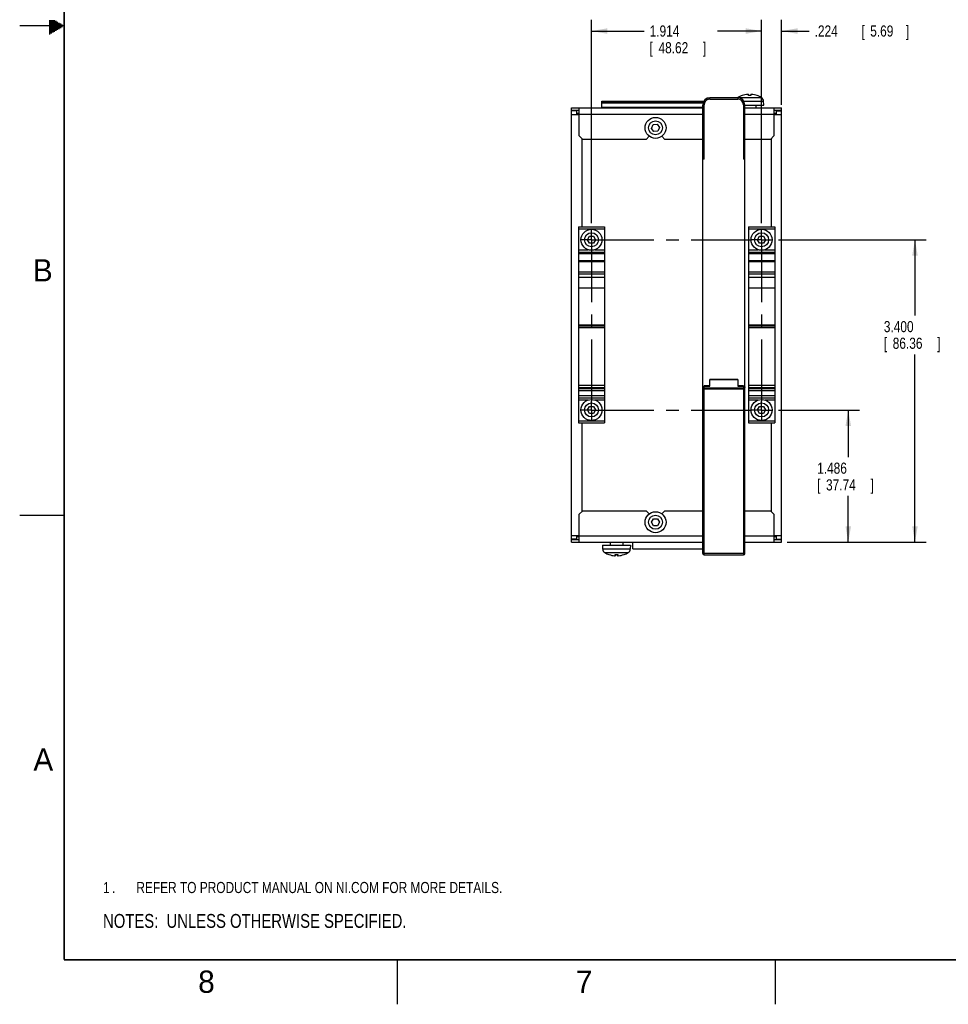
# Model space of a CAD drawing. Header units: inches. Extents: x 0 to 34, y 0 to 22.
# Tile 1 of 58: x 0 to 10.4, y 0 to 11.1. Entities that reach past the tile are written whole.
import ezdxf

# ---------------------------------------------------------------- set-up
doc = ezdxf.new("R2010")
doc.units = ezdxf.units.IN
doc.header["$LTSCALE"] = 1.87
doc.header["$MEASUREMENT"] = 0
doc.linetypes.add('CENTER', pattern=[0.6, 0.375, -0.075, 0.075, -0.075])
doc.layers.get('0').update_dxf_attribs({"linetype": 'CONTINUOUS'})
for name, color, linetype in [('DEFAULT_1', 7, 'CENTER'), ('DETAIL', 7, 'CONTINUOUS'), ('DIMENSIONS', 7, 'CONTINUOUS')]:
    doc.layers.add(name, color=color, linetype=linetype)
doc.styles.get("Standard").update_dxf_attribs({"font": 'txt', "width": 0.8})
doc.dimstyles.new('DIMSTYLE_1', dxfattribs={"dimtxt": 0.125, "dimasz": 0.18, "dimexe": 0.18, "dimexo": 0.0625, "dimgap": 0.09, "dimtad": 0, "dimtih": 1, "dimtoh": 1, "dimdec": 3, "dimzin": 4, "dimdsep": 46, "dimtxsty": 'STANDARD', "dimblk": '_FILLED', "dimblk1": '_FILLED', "dimblk2": '_FILLED', "dimcen": 0.09, "dimadec": 0, "dimazin": 0, "dimtp": 0.01, "dimtm": 0.01, "dimtfac": 1, "dimtdec": 3, "dimtofl": 0, "dimtmove": 0, "dimatfit": 3, "dimldrblk": '_FILLED', "dimfxl": 1, "dimtolj": 1, "dimtzin": 4, "dimarcsym": 0})

# ---------------------------------------------------------------- blocks, each defined once
blk = doc.blocks.new('_FILLED')
at = {"color": 0, "linetype": 'BYBLOCK'}
blk.add_solid([(0, 0), (-1, 0.174), (-1, -0.174)], dxfattribs=at)
blk = doc.blocks.new('*D0')
at = {"layer": 'DIMENSIONS', "color": 2, "linetype": 'CONTINUOUS'}
for p, q in [((8.532, 6.68), (9.443, 6.68)), ((9.318, 6.68), (9.318, 6.151)), ((9.318, 5.194), (9.318, 5.714)), ((8.63, 5.194), (9.443, 5.194))]:
    blk.add_line(p, q, dxfattribs=at)
at = {"layer": 'DIMENSIONS', "color": 2, "linetype": 'CONTINUOUS', "xscale": 0.18, "yscale": 0.18, "zscale": 0.18}
for p, rotation in [((9.318, 6.68), 90), ((9.318, 5.194), 270)]:
    blk.add_blockref('_FILLED', p, dxfattribs=dict(at, rotation=rotation))
at = {"layer": 'DIMENSIONS', "color": 2, "linetype": 'CONTINUOUS', "width": 0.8}
for s, p in [('1.486', (8.968, 5.964)), ('[', (8.968, 5.776)), ('37.74', (9.068, 5.776)), (']', (9.568, 5.776))]:
    blk.add_text(s, height=0.125, dxfattribs=at).set_placement(p)
blk = doc.blocks.new('*D1')
at = {"layer": 'DIMENSIONS', "color": 2, "linetype": 'CONTINUOUS'}
for p, q in [((8.532, 8.594), (10.193, 8.594)), ((10.068, 8.594), (10.068, 7.743)), ((10.068, 5.194), (10.068, 7.305)), ((8.63, 5.194), (10.193, 5.194))]:
    blk.add_line(p, q, dxfattribs=at)
at = {"layer": 'DIMENSIONS', "color": 2, "linetype": 'CONTINUOUS', "xscale": 0.18, "yscale": 0.18, "zscale": 0.18}
for p, rotation in [((10.068, 8.594), 90), ((10.068, 5.194), 270)]:
    blk.add_blockref('_FILLED', p, dxfattribs=dict(at, rotation=rotation))
at = {"layer": 'DIMENSIONS', "color": 2, "linetype": 'CONTINUOUS', "width": 0.8}
for s, p in [('3.400', (9.718, 7.555)), ('[', (9.718, 7.368)), ('86.36', (9.818, 7.368)), (']', (10.318, 7.368))]:
    blk.add_text(s, height=0.125, dxfattribs=at).set_placement(p)
blk = doc.blocks.new('*D2')
at = {"layer": 'DIMENSIONS', "color": 2, "linetype": 'CONTINUOUS'}
for p, q in [((8.344, 8.782), (8.344, 11.065)), ((8.568, 10.109), (8.568, 11.065)), ((8.344, 10.94), (7.984, 10.94)), ((8.568, 10.94), (8.878, 10.94))]:
    blk.add_line(p, q, dxfattribs=at)
at = {"layer": 'DIMENSIONS', "color": 2, "linetype": 'CONTINUOUS', "xscale": 0.18, "yscale": 0.18, "zscale": 0.18}
blk.add_blockref('_FILLED', (8.344, 10.94), dxfattribs=at)
at = {"layer": 'DIMENSIONS', "color": 2, "linetype": 'CONTINUOUS', "xscale": 0.18, "yscale": 0.18, "zscale": 0.18, "rotation": 180}
blk.add_blockref('_FILLED', (8.568, 10.94), dxfattribs=at)
at = {"layer": 'DIMENSIONS', "color": 2, "linetype": 'CONTINUOUS', "width": 0.8}
for s, p in [('.224', (8.94, 10.878)), ('[', (9.465, 10.878)), ('5.69', (9.565, 10.878)), (']', (9.965, 10.878))]:
    blk.add_text(s, height=0.125, dxfattribs=at).set_placement(p)
blk = doc.blocks.new('*D3')
at = {"layer": 'DIMENSIONS', "color": 2, "linetype": 'CONTINUOUS'}
for p, q in [((6.43, 8.782), (6.43, 11.065)), ((8.344, 8.782), (8.344, 11.065)), ((6.43, 10.94), (7.021, 10.94)), ((8.344, 10.94), (7.846, 10.94))]:
    blk.add_line(p, q, dxfattribs=at)
at = {"layer": 'DIMENSIONS', "color": 2, "linetype": 'CONTINUOUS', "xscale": 0.18, "yscale": 0.18, "zscale": 0.18, "rotation": 180}
blk.add_blockref('_FILLED', (6.43, 10.94), dxfattribs=at)
at = {"layer": 'DIMENSIONS', "color": 2, "linetype": 'CONTINUOUS', "xscale": 0.18, "yscale": 0.18, "zscale": 0.18}
blk.add_blockref('_FILLED', (8.344, 10.94), dxfattribs=at)
at = {"layer": 'DIMENSIONS', "color": 2, "linetype": 'CONTINUOUS', "width": 0.8}
for s, p in [('1.914', (7.084, 10.878)), ('[', (7.084, 10.69)), ('48.62', (7.184, 10.69)), (']', (7.684, 10.69))]:
    blk.add_text(s, height=0.125, dxfattribs=at).set_placement(p)
blk = doc.blocks.new('NOTES_HEADER_BL0', base_point=(3.1215, 0.9375))
at = {"layer": 'DETAIL', "color": 2, "linetype": 'CONTINUOUS', "width": 0.8}
blk.add_text('NOTES:  UNLESS OTHERWISE SPECIFIED.', height=0.156, dxfattribs=at).set_placement((0.9375, 0.8595))
blk = doc.blocks.new('CUSTOM_NOTE_BL1', base_point=(3.675, 1.312))
at = {"layer": 'DETAIL', "color": 2, "linetype": 'CONTINUOUS', "width": 0.8}
for s, p in [('1', (0.938, 1.25)), ('REFER TO PRODUCT MANUAL ON NI.COM FOR MORE DETAILS.', (1.312, 1.25)), ('.', (1.038, 1.25))]:
    blk.add_text(s, height=0.125, dxfattribs=at).set_placement(p)

msp = doc.modelspace()

# ---------------------------------------------------------------- linework, layer by layer
at = {"color": 2, "linetype": 'CONTINUOUS'}
for p, q in [((0.5, 11), (0, 11)), ((0.3303, 11.06), (0.3961, 11.06)), ((0.3303, 11.05), (0.4134, 11.05)), ((0.3303, 11.04), (0.4307, 11.04)), ((0.3303, 11.03), (0.448, 11.03)), ((0.3303, 11.02), (0.4654, 11.02)), ((0.3303, 11.01), (0.4827, 11.01)), ((0.3303, 10.99), (0.4827, 10.99)), ((0.3303, 10.98), (0.4654, 10.98)), ((0.3303, 10.97), (0.448, 10.97)), ((0.3303, 10.96), (0.4307, 10.96)), ((0.3303, 10.95), (0.4134, 10.95)), ((0.3303, 10.94), (0.3961, 10.94)), ((0.3303, 10.93), (0.3788, 10.93)), ((0.3303, 10.92), (0.3614, 10.92)), ((0.3303, 10.91), (0.3441, 10.91)), ((0, 5.5), (0.5, 5.5)), ((4.25, 0), (4.25, 0.5)), ((8.5, 0), (8.5, 0.5))]:
    msp.add_line(p, q, dxfattribs=at)
at = {"color": 7, "linetype": 'CONTINUOUS'}
for p, q in [((7.7609, 10.1746), (7.7609, 10.1903)), ((8.0759, 10.1903), (7.7609, 10.1903)), ((8.0759, 10.1903), (8.0759, 10.1746)), ((8.0783, 10.1936), (8.3403, 10.1936)), ((8.1249, 10.2149), (8.1236, 10.2149)), ((8.1945, 10.2286), (8.1943, 10.2286)), ((8.1947, 10.2149), (8.1947, 10.2284)), ((8.2239, 10.2149), (8.1947, 10.2149)), ((8.2226, 10.2153), (8.196, 10.2153)), ((8.1968, 10.2153), (8.1968, 10.2264)), ((8.2218, 10.2264), (8.2218, 10.2153)), ((8.2239, 10.2284), (8.2239, 10.2149)), ((8.295, 10.2149), (8.2937, 10.2149)), ((6.2058, 5.1943), (6.2058, 10.0762)), ((6.2058, 10.0762), (7.6822, 10.0762)), ((6.2924, 9.7612), (6.2924, 10.0762)), ((6.5452, 10.0762), (6.5452, 10.151)), ((6.5452, 10.151), (7.6927, 10.151)), ((6.5452, 10.1424), (7.6885, 10.1424)), ((6.5452, 10.134), (7.6854, 10.134)), ((7.6822, 10.0805), (6.5452, 10.0805)), ((7.6822, 5.0683), (7.6822, 10.1116)), ((7.6822, 10.1116), (7.6979, 10.1116)), ((7.6979, 9.5014), (7.6979, 10.1116)), ((7.7609, 10.1746), (8.0759, 10.1746)), ((8.1388, 10.1116), (8.1388, 9.5014)), ((8.1388, 10.1116), (8.1546, 10.1116)), ((8.1437, 10.1514), (8.3653, 10.1514)), ((8.1546, 5.0683), (8.1546, 10.1116)), ((8.1546, 10.1076), (8.3668, 10.1076)), ((8.1546, 10.0762), (8.568, 10.0762)), ((8.2806, 10.0762), (8.2806, 10.1076)), ((8.3668, 10.1076), (8.3653, 10.1514)), ((8.4814, 10.0762), (8.4814, 9.7612)), ((8.568, 5.1943), (8.568, 10.0762)), ((6.2924, 10.0466), (6.2058, 10.0466)), ((6.2648, 10.0427), (6.2058, 10.0427)), ((6.2058, 10.0033), (6.2924, 10.0033)), ((6.2648, 10.0033), (6.2648, 10.0427)), ((6.2648, 10.0172), (6.2924, 10.0172)), ((6.2924, 10.0073), (7.6822, 10.0073)), ((8.1546, 10.0073), (8.4814, 10.0073)), ((8.568, 10.0466), (8.4814, 10.0466)), ((8.4814, 10.0172), (8.5089, 10.0172)), ((8.4814, 10.0033), (8.568, 10.0033)), ((8.5089, 10.0427), (8.5089, 10.0033)), ((8.5089, 10.0427), (8.568, 10.0427)), ((7.1055, 9.8462), (7.1233, 9.888)), ((7.1233, 9.888), (7.1684, 9.8936)), ((7.1684, 9.8936), (7.1958, 9.8573)), ((7.1958, 9.8573), (7.178, 9.8154)), ((6.2924, 9.7612), (6.3318, 9.7218)), ((7.0444, 9.7218), (7.0798, 9.7573)), ((7.1329, 9.8099), (7.1055, 9.8462)), ((7.178, 9.8154), (7.1329, 9.8099)), ((7.2215, 9.7573), (7.257, 9.7218)), ((8.442, 9.7218), (8.4814, 9.7612)), ((6.3239, 8.7395), (6.3239, 9.7297)), ((7.0444, 9.7218), (6.3318, 9.7218)), ((7.6822, 9.7218), (7.257, 9.7218)), ((8.442, 9.7218), (8.1546, 9.7218)), ((8.4499, 9.7297), (8.4499, 8.7395)), ((7.6979, 9.5014), (7.6822, 9.5014)), ((8.1546, 9.5014), (8.1388, 9.5014)), ((6.2825, 8.7395), (6.2826, 6.9346)), ((6.2825, 8.7395), (6.5778, 8.7395)), ((6.2825, 8.7159), (6.5778, 8.7159)), ((6.3847, 8.5939), (6.4075, 8.6332)), ((6.4075, 8.6332), (6.4529, 8.6332)), ((6.4529, 8.6332), (6.4756, 8.5939)), ((6.5778, 8.7395), (6.5778, 6.9346)), ((8.1959, 8.7395), (8.1959, 6.5348)), ((8.1959, 8.7395), (8.4912, 8.7395)), ((8.1959, 8.7159), (8.4912, 8.7159)), ((8.2981, 8.5939), (8.3208, 8.6332)), ((8.3208, 8.6332), (8.3663, 8.6332)), ((8.3663, 8.6332), (8.389, 8.5939)), ((8.4912, 8.7395), (8.4912, 6.5348)), ((6.4075, 8.5545), (6.3847, 8.5939)), ((6.4529, 8.5545), (6.4075, 8.5545)), ((6.4756, 8.5939), (6.4529, 8.5545)), ((8.3208, 8.5545), (8.2981, 8.5939)), ((8.3663, 8.5545), (8.3208, 8.5545)), ((8.389, 8.5939), (8.3663, 8.5545)), ((6.2825, 8.482), (6.3923, 8.482)), ((6.2826, 8.4561), (6.5778, 8.4561)), ((6.2826, 8.4382), (6.5778, 8.4382)), ((6.4681, 8.482), (6.5778, 8.482)), ((8.1959, 8.482), (8.3057, 8.482)), ((8.1959, 8.4561), (8.4912, 8.4561)), ((8.1959, 8.4382), (8.4912, 8.4382)), ((8.3815, 8.482), (8.4912, 8.482)), ((6.2826, 8.3594), (6.5778, 8.3594)), ((6.2826, 8.348), (6.5778, 8.348)), ((8.1959, 8.3594), (8.4912, 8.3594)), ((8.1959, 8.348), (8.4912, 8.348)), ((6.2826, 8.2327), (6.5778, 8.2327)), ((6.2826, 8.2091), (6.5778, 8.2091)), ((8.1959, 8.2327), (8.4912, 8.2327)), ((8.1959, 8.2091), (8.4912, 8.2091)), ((6.2826, 8.1737), (6.5778, 8.1737)), ((8.1959, 8.1737), (8.4912, 8.1737)), ((6.2826, 8.052), (6.5778, 8.052)), ((8.1959, 8.052), (8.4912, 8.052)), ((6.2826, 7.6372), (6.5778, 7.6372)), ((8.1959, 7.6372), (8.4912, 7.6372)), ((6.2826, 7.6362), (6.5778, 7.6362)), ((6.2826, 7.6357), (6.5778, 7.6357)), ((6.2826, 7.6335), (6.5778, 7.6335)), ((6.2826, 7.617), (6.5778, 7.617)), ((6.2826, 7.6086), (6.5778, 7.6086)), ((8.1959, 7.6362), (8.4912, 7.6362)), ((8.1959, 7.6357), (8.4912, 7.6357)), ((8.1959, 7.6335), (8.4912, 7.6335)), ((8.1959, 7.617), (8.4912, 7.617)), ((8.1959, 7.6086), (8.4912, 7.6086)), ((8.0759, 7.0241), (7.7609, 7.0241)), ((7.7609, 6.9469), (7.7609, 7.0241)), ((7.7609, 7.024), (8.0759, 7.024)), ((8.0759, 7.0241), (8.0759, 6.9469)), ((6.2826, 6.9582), (6.5778, 6.9582)), ((6.2826, 6.9346), (6.2826, 6.9225)), ((6.2826, 6.9346), (6.5778, 6.9346)), ((6.2826, 6.9225), (6.2826, 6.5348)), ((6.2826, 6.9225), (6.5778, 6.9225)), ((6.2826, 6.899), (6.5778, 6.899)), ((6.5778, 6.9346), (6.5778, 6.9225)), ((6.5778, 6.9225), (6.5778, 6.5348)), ((7.6822, 6.9183), (8.1546, 6.9183)), ((7.7609, 6.9502), (7.6979, 6.9502)), ((7.6979, 5.0525), (7.6979, 6.9502)), ((7.6979, 6.9469), (7.7609, 6.9469)), ((7.6979, 6.9308), (8.1388, 6.9308)), ((8.1388, 6.9502), (8.0759, 6.9502)), ((8.0759, 6.9469), (8.1388, 6.9469)), ((8.1388, 6.9469), (8.1388, 6.9308)), ((8.1388, 6.9183), (8.1388, 5.0525)), ((8.1959, 6.9582), (8.4912, 6.9582)), ((8.1959, 6.9346), (8.4912, 6.9346)), ((8.1959, 6.9225), (8.4912, 6.9225)), ((8.1959, 6.899), (8.4912, 6.899)), ((6.2826, 6.842), (6.5778, 6.842)), ((6.2826, 6.8183), (6.5778, 6.8183)), ((6.2826, 6.7933), (6.3953, 6.7933)), ((6.4651, 6.7933), (6.5778, 6.7933)), ((8.1959, 6.842), (8.4912, 6.842)), ((8.1959, 6.8183), (8.4912, 6.8183)), ((8.1959, 6.7933), (8.3087, 6.7933)), ((8.3785, 6.7933), (8.4912, 6.7933)), ((6.3847, 6.6805), (6.4075, 6.7199)), ((6.4075, 6.6411), (6.3847, 6.6805)), ((6.4075, 6.7199), (6.4529, 6.7199)), ((6.4529, 6.6411), (6.4075, 6.6411)), ((6.4529, 6.7199), (6.4757, 6.6805)), ((6.4757, 6.6805), (6.4529, 6.6411)), ((8.2981, 6.6805), (8.3208, 6.7199)), ((8.3208, 6.6411), (8.2981, 6.6805)), ((8.3208, 6.7199), (8.3663, 6.7199)), ((8.3663, 6.6411), (8.3208, 6.6411)), ((8.3663, 6.7199), (8.389, 6.6805)), ((8.389, 6.6805), (8.3663, 6.6411)), ((6.2826, 6.5585), (6.5778, 6.5585)), ((6.2826, 6.5349), (6.5778, 6.5349)), ((6.2826, 6.5348), (6.5778, 6.5348)), ((6.3239, 5.5407), (6.3239, 6.5348)), ((8.1959, 6.5585), (8.4912, 6.5585)), ((8.1959, 6.5349), (8.4912, 6.5349)), ((8.1959, 6.5348), (8.4912, 6.5348)), ((8.4499, 6.5348), (8.4499, 5.5407)), ((6.3318, 5.5486), (6.2924, 5.5092)), ((6.3318, 5.5486), (7.0444, 5.5486)), ((7.0798, 5.5132), (7.0444, 5.5486)), ((7.257, 5.5486), (7.2215, 5.5132)), ((7.257, 5.5486), (7.6822, 5.5486)), ((8.1546, 5.5486), (8.442, 5.5486)), ((8.4814, 5.5092), (8.442, 5.5486)), ((6.2924, 5.1943), (6.2924, 5.5092)), ((7.1052, 5.4187), (7.1279, 5.458)), ((7.1279, 5.458), (7.1734, 5.458)), ((7.1734, 5.458), (7.1961, 5.4187)), ((8.4814, 5.5092), (8.4814, 5.1943)), ((7.1279, 5.3793), (7.1052, 5.4187)), ((7.1734, 5.3793), (7.1279, 5.3793)), ((7.1961, 5.4187), (7.1734, 5.3793)), ((6.2924, 5.2671), (6.2058, 5.2671)), ((6.2648, 5.2277), (6.2058, 5.2277)), ((6.2058, 5.2238), (6.2924, 5.2238)), ((6.2648, 5.2277), (6.2648, 5.2671)), ((6.2924, 5.2532), (6.2648, 5.2532)), ((7.6822, 5.2632), (6.2924, 5.2632)), ((8.4814, 5.2632), (8.1546, 5.2632)), ((8.568, 5.2671), (8.4814, 5.2671)), ((8.5089, 5.2532), (8.4814, 5.2532)), ((8.4814, 5.2238), (8.568, 5.2238)), ((8.5089, 5.2671), (8.5089, 5.2277)), ((8.5089, 5.2277), (8.568, 5.2277)), ((6.2058, 5.1943), (7.6822, 5.1943)), ((6.5538, 5.1628), (6.8688, 5.1628)), ((6.5538, 5.1628), (6.5553, 5.119)), ((6.5553, 5.119), (6.8672, 5.119)), ((6.64, 5.1943), (6.64, 5.1628)), ((6.7826, 5.1943), (6.7826, 5.1628)), ((6.8688, 5.1628), (6.8672, 5.119)), ((6.894, 5.1195), (6.894, 5.1943)), ((6.894, 5.1195), (7.6822, 5.1195)), ((8.1546, 5.1943), (8.568, 5.1943)), ((6.5803, 5.0768), (6.8423, 5.0768)), ((6.6256, 5.0555), (6.6269, 5.0555)), ((6.6967, 5.0555), (6.7259, 5.0555)), ((6.6967, 5.042), (6.6967, 5.0555)), ((6.698, 5.0551), (6.7246, 5.0551)), ((6.6988, 5.044), (6.6988, 5.0551)), ((6.7238, 5.0551), (6.7238, 5.044)), ((6.7259, 5.0555), (6.7259, 5.042)), ((6.7261, 5.0418), (6.7263, 5.0418)), ((6.7957, 5.0555), (6.797, 5.0555)), ((8.1546, 5.0683), (7.6822, 5.0683)), ((7.6979, 5.0525), (8.1388, 5.0525))]:
    msp.add_line(p, q, dxfattribs=at)
at = {"color": 7, "linetype": 'CONTINUOUS', "const_width": 0.02}
for points in [[(0.5, 21.5), (0.5, 0.5)], [(0.5, 0.5), (33.5, 0.5)]]:
    msp.add_lwpolyline(points, dxfattribs=at)
at = {"color": 7, "linetype": 'CONTINUOUS'}
for points in [[(8.1943, 10.2286), (8.1941, 10.2286), (8.1938, 10.2286), (8.1936, 10.2286), (8.1933, 10.2287), (8.193, 10.2287), (8.1926, 10.2286), (8.1923, 10.2286), (8.1919, 10.2286), (8.1914, 10.2286), (8.191, 10.2286), (8.1905, 10.2286), (8.19, 10.2285), (8.1895, 10.2285), (8.1889, 10.2285), (8.1887, 10.2284)], [(8.195, 10.2285), (8.1949, 10.2285), (8.1947, 10.2286), (8.1945, 10.2286)], [(8.1968, 10.2264), (8.1968, 10.2267), (8.1967, 10.227), (8.1966, 10.2273), (8.1964, 10.2276), (8.1963, 10.2279), (8.196, 10.228), (8.1958, 10.2282), (8.1956, 10.2283), (8.1954, 10.2284), (8.1952, 10.2285), (8.195, 10.2285)], [(8.2234, 10.2285), (8.2232, 10.2284), (8.223, 10.2283), (8.2228, 10.2282), (8.2226, 10.2281), (8.2224, 10.2279), (8.2222, 10.2276), (8.222, 10.2274), (8.2219, 10.2271), (8.2218, 10.2267), (8.2218, 10.2264)], [(8.2238, 10.2285), (8.2236, 10.2285), (8.2234, 10.2285)], [(8.2244, 10.2286), (8.2241, 10.2286), (8.224, 10.2286), (8.2238, 10.2285)], [(8.23, 10.2284), (8.2297, 10.2285), (8.2292, 10.2285), (8.2287, 10.2285), (8.2281, 10.2286), (8.2277, 10.2286), (8.2272, 10.2286), (8.2268, 10.2286), (8.2264, 10.2286), (8.226, 10.2286), (8.2257, 10.2287), (8.2254, 10.2287), (8.2251, 10.2286), (8.2248, 10.2286), (8.2246, 10.2286), (8.2244, 10.2286)], [(6.6906, 5.042), (6.6909, 5.042), (6.6914, 5.0419), (6.6919, 5.0419), (6.6925, 5.0418), (6.6929, 5.0418), (6.6934, 5.0418), (6.6938, 5.0418), (6.6942, 5.0418), (6.6946, 5.0418), (6.6949, 5.0418), (6.6952, 5.0418), (6.6955, 5.0418), (6.6958, 5.0418), (6.696, 5.0418), (6.6962, 5.0418)], [(6.6962, 5.0418), (6.6964, 5.0418), (6.6966, 5.0418), (6.6968, 5.0419)], [(6.6968, 5.0419), (6.697, 5.0419), (6.6972, 5.0419)], [(6.6972, 5.0419), (6.6974, 5.042), (6.6976, 5.0421), (6.6978, 5.0422), (6.698, 5.0424), (6.6982, 5.0426), (6.6984, 5.0428), (6.6986, 5.0431), (6.6987, 5.0434), (6.6988, 5.0437), (6.6988, 5.044)], [(6.7238, 5.044), (6.7238, 5.0437), (6.7239, 5.0434), (6.724, 5.0431), (6.7242, 5.0428), (6.7243, 5.0426), (6.7246, 5.0424), (6.7248, 5.0422), (6.725, 5.0421), (6.7252, 5.042), (6.7254, 5.0419), (6.7256, 5.0419)], [(6.7256, 5.0419), (6.7257, 5.0419), (6.7259, 5.0418), (6.7261, 5.0418)], [(6.7263, 5.0418), (6.7265, 5.0418), (6.7268, 5.0418), (6.727, 5.0418), (6.7273, 5.0418), (6.7276, 5.0418), (6.728, 5.0418), (6.7283, 5.0418), (6.7287, 5.0418), (6.7292, 5.0418), (6.7296, 5.0418), (6.7301, 5.0418), (6.7306, 5.0419), (6.7311, 5.0419), (6.7317, 5.0419), (6.7319, 5.042)]]:
    msp.add_lwpolyline(points, dxfattribs=at)
for centre, radius in [((7.1507, 9.8517), 0.1181), ((7.1507, 9.8517), 0.0787), ((6.4302, 8.5939), 0.1181), ((6.4302, 8.5939), 0.0787), ((8.3436, 8.5939), 0.1181), ((8.3436, 8.5939), 0.0787), ((6.4302, 6.6805), 0.1181), ((6.4302, 6.6805), 0.0787), ((8.3436, 6.6805), 0.1181), ((8.3436, 6.6805), 0.0787), ((7.1507, 5.4187), 0.1181), ((7.1507, 5.4187), 0.0787)]:
    msp.add_circle(centre, radius, dxfattribs=at)
for centre, radius, start, end in [((7.7609, 10.1116), 0.0787, 90, 180), ((8.1045, 10.1497), 0.0512, 120.79128, 127.35707), ((8.0759, 10.1116), 0.0787, 0, 90), ((8.2093, 9.9738), 0.2559, 109.55912, 120.79128), ((8.2093, 9.9738), 0.2555, 94.6386, 109.29572), ((8.2093, 9.9738), 0.2555, 70.70428, 85.3614), ((8.2093, 9.9738), 0.2559, 59.20872, 70.44088), ((8.3141, 10.1497), 0.0512, 2, 59.20872), ((8.0759, 10.1116), 0.063, 0, 90), ((7.6979, 6.9344), 0.0157, 90, 180), ((8.1388, 6.9344), 0.0157, 0, 90), ((6.6065, 5.1208), 0.0512, 182, 239.20872), ((6.8161, 5.1208), 0.0512, 300.79128, 358), ((6.7113, 5.2966), 0.2559, 239.20872, 250.44088), ((6.7113, 5.2966), 0.2555, 250.70428, 265.3614), ((6.7113, 5.2966), 0.2555, 274.6386, 289.29572), ((6.7113, 5.2966), 0.2559, 289.55912, 300.79128), ((7.6979, 5.0683), 0.0157, 180, 270), ((8.1388, 5.0683), 0.0157, 270, 360)]:
    msp.add_arc(centre, radius, start, end, dxfattribs=at)
for points, knots in [([(8.1947, 10.2284), (8.1947, 10.2285), (8.1947, 10.2285), (8.1946, 10.2285), (8.1945, 10.2286), (8.1943, 10.2286), (8.1941, 10.2286), (8.1938, 10.2286), (8.1935, 10.2286), (8.1931, 10.2286), (8.1927, 10.2286), (8.1923, 10.2286), (8.1918, 10.2286), (8.1914, 10.2286), (8.1908, 10.2286), (8.1903, 10.2286), (8.1898, 10.2285), (8.1892, 10.2285), (8.1888, 10.2285), (8.1887, 10.2284)], [0, 0, 0, 0, 0.0082604, 0.0224738, 0.0442585, 0.0738271, 0.1109582, 0.1553441, 0.2067741, 0.2650399, 0.3297867, 0.4002281, 0.475393, 0.5547457, 0.6380107, 0.7248187, 0.8145832, 0.9065787, 1, 1, 1, 1]), ([(8.1947, 10.2284), (8.1948, 10.2284), (8.195, 10.2284), (8.1953, 10.2284), (8.1956, 10.2283), (8.1958, 10.2282), (8.1961, 10.228), (8.1963, 10.2278), (8.1965, 10.2276), (8.1966, 10.2273), (8.1967, 10.227), (8.1968, 10.2267), (8.1968, 10.2265), (8.1968, 10.2264)], [0, 0, 0, 0, 0.0910504, 0.1820931, 0.2731162, 0.364109, 0.455064, 0.5459766, 0.6368461, 0.7276753, 0.8184707, 0.9092418, 1, 1, 1, 1]), ([(8.196, 10.2153), (8.196, 10.2153), (8.1958, 10.2153), (8.1957, 10.2153), (8.1955, 10.2152), (8.1954, 10.2152), (8.1953, 10.2151), (8.1952, 10.2151), (8.1952, 10.215), (8.1951, 10.215), (8.1951, 10.2149)], [0, 0, 0, 0, 0.1702429, 0.3316106, 0.4817065, 0.6191349, 0.7417101, 0.8467611, 0.9318207, 1, 1, 1, 1]), ([(8.2239, 10.2284), (8.2238, 10.2284), (8.2236, 10.2284), (8.2233, 10.2284), (8.2231, 10.2283), (8.2228, 10.2282), (8.2225, 10.228), (8.2223, 10.2278), (8.2221, 10.2276), (8.222, 10.2273), (8.2219, 10.227), (8.2218, 10.2267), (8.2218, 10.2265), (8.2218, 10.2264)], [0, 0, 0, 0, 0.0910526, 0.1820975, 0.2731223, 0.3641164, 0.4550721, 0.5459848, 0.6368536, 0.7276816, 0.8184755, 0.9092449, 1, 1, 1, 1]), ([(8.2235, 10.2149), (8.2235, 10.215), (8.2235, 10.215), (8.2234, 10.2151), (8.2233, 10.2151), (8.2232, 10.2152), (8.2231, 10.2152), (8.2229, 10.2153), (8.2228, 10.2153), (8.2227, 10.2153), (8.2226, 10.2153)], [0, 0, 0, 0, 0.0682253, 0.1532643, 0.2582768, 0.3807617, 0.5181295, 0.6681801, 0.8295431, 1, 1, 1, 1]), ([(8.23, 10.2284), (8.2298, 10.2285), (8.2294, 10.2285), (8.2289, 10.2285), (8.2283, 10.2286), (8.2278, 10.2286), (8.2273, 10.2286), (8.2268, 10.2286), (8.2263, 10.2286), (8.2259, 10.2286), (8.2255, 10.2286), (8.2252, 10.2286), (8.2248, 10.2286), (8.2246, 10.2286), (8.2244, 10.2286), (8.2242, 10.2286), (8.224, 10.2285), (8.224, 10.2285), (8.2239, 10.2285), (8.2239, 10.2284)], [0, 0, 0, 0, 0.0936864, 0.1858386, 0.2756656, 0.3624621, 0.4456697, 0.5249553, 0.6000687, 0.6704313, 0.7350758, 0.7932557, 0.8446433, 0.8890215, 0.9261647, 0.9557399, 0.9775282, 0.9917423, 1, 1, 1, 1]), ([(6.6487, 10.151), (6.65, 10.151), (6.6526, 10.1509), (6.6567, 10.1508), (6.6611, 10.1505), (6.6657, 10.1503), (6.6705, 10.1499), (6.6755, 10.1495), (6.6807, 10.1492), (6.6861, 10.1488), (6.6916, 10.1484), (6.6973, 10.148), (6.703, 10.1477), (6.7089, 10.1474), (6.7147, 10.1472), (6.7207, 10.147), (6.7266, 10.1469), (6.7326, 10.1469), (6.7385, 10.1469), (6.7445, 10.147), (6.7504, 10.1472), (6.7563, 10.1474), (6.7621, 10.1477), (6.7679, 10.148), (6.7735, 10.1484), (6.779, 10.1488), (6.7844, 10.1492), (6.7896, 10.1495), (6.7947, 10.1499), (6.7995, 10.1503), (6.8041, 10.1505), (6.8084, 10.1508), (6.8125, 10.1509), (6.8152, 10.151), (6.8164, 10.151)], [0, 0, 0, 0, 0.022725, 0.047127, 0.0730986, 0.1005157, 0.1293418, 0.1594416, 0.1906339, 0.2227916, 0.2558396, 0.289591, 0.3238576, 0.3585923, 0.3936933, 0.4290103, 0.4644446, 0.5000002, 0.5355575, 0.5709936, 0.6063068, 0.6414078, 0.6761456, 0.7104097, 0.7441591, 0.7772085, 0.8093691, 0.8405587, 0.8706578, 0.899485, 0.9269022, 0.9528729, 0.9772747, 1, 1, 1, 1]), ([(7.0235, 10.151), (7.0248, 10.151), (7.0274, 10.1509), (7.0315, 10.1508), (7.0359, 10.1505), (7.0405, 10.1503), (7.0453, 10.1499), (7.0503, 10.1495), (7.0555, 10.1492), (7.0609, 10.1488), (7.0664, 10.1484), (7.0721, 10.148), (7.0778, 10.1477), (7.0837, 10.1474), (7.0895, 10.1472), (7.0955, 10.147), (7.1014, 10.1469), (7.1074, 10.1469), (7.1133, 10.1469), (7.1193, 10.147), (7.1252, 10.1472), (7.1311, 10.1474), (7.1369, 10.1477), (7.1427, 10.148), (7.1483, 10.1484), (7.1538, 10.1488), (7.1592, 10.1492), (7.1644, 10.1495), (7.1695, 10.1499), (7.1743, 10.1503), (7.1789, 10.1505), (7.1832, 10.1508), (7.1873, 10.1509), (7.19, 10.151), (7.1912, 10.151)], [0, 0, 0, 0, 0.022725, 0.047127, 0.0730986, 0.1005157, 0.1293418, 0.1594416, 0.1906339, 0.2227916, 0.2558396, 0.289591, 0.3238576, 0.3585923, 0.3936933, 0.4290103, 0.4644446, 0.5000002, 0.5355575, 0.5709936, 0.6063068, 0.6414078, 0.6761456, 0.7104097, 0.7441591, 0.7772085, 0.8093691, 0.8405587, 0.8706578, 0.899485, 0.9269022, 0.9528729, 0.9772747, 1, 1, 1, 1]), ([(7.3983, 10.151), (7.3996, 10.151), (7.4022, 10.1509), (7.4063, 10.1508), (7.4107, 10.1505), (7.4153, 10.1503), (7.4201, 10.1499), (7.4251, 10.1495), (7.4303, 10.1492), (7.4357, 10.1488), (7.4412, 10.1484), (7.4469, 10.148), (7.4526, 10.1477), (7.4585, 10.1474), (7.4643, 10.1472), (7.4703, 10.147), (7.4762, 10.1469), (7.4822, 10.1469), (7.4881, 10.1469), (7.4941, 10.147), (7.5, 10.1472), (7.5059, 10.1474), (7.5117, 10.1477), (7.5175, 10.148), (7.5231, 10.1484), (7.5286, 10.1488), (7.534, 10.1492), (7.5392, 10.1495), (7.5443, 10.1499), (7.5491, 10.1503), (7.5537, 10.1505), (7.558, 10.1508), (7.5621, 10.1509), (7.5648, 10.151), (7.566, 10.151)], [0, 0, 0, 0, 0.022725, 0.047127, 0.0730986, 0.1005157, 0.1293418, 0.1594416, 0.1906339, 0.2227916, 0.2558396, 0.289591, 0.3238576, 0.3585923, 0.3936933, 0.4290103, 0.4644446, 0.5000002, 0.5355575, 0.5709936, 0.6063068, 0.6414078, 0.6761456, 0.7104097, 0.7441591, 0.7772085, 0.8093691, 0.8405587, 0.8706578, 0.899485, 0.9269022, 0.9528729, 0.9772747, 1, 1, 1, 1]), ([(7.7609, 10.1746), (7.7596, 10.1746), (7.7569, 10.1745), (7.753, 10.1741), (7.7491, 10.1735), (7.7452, 10.1726), (7.7414, 10.1715), (7.7377, 10.1702), (7.734, 10.1686), (7.7305, 10.1668), (7.7271, 10.1648), (7.7238, 10.1626), (7.7207, 10.1601), (7.7177, 10.1575), (7.7149, 10.1547), (7.7123, 10.1517), (7.7099, 10.1486), (7.7077, 10.1453), (7.7056, 10.1419), (7.7039, 10.1384), (7.7023, 10.1348), (7.7009, 10.131), (7.6998, 10.1272), (7.699, 10.1234), (7.6984, 10.1195), (7.698, 10.1155), (7.6979, 10.1129), (7.6979, 10.1116)], [0, 0, 0, 0, 0.0401354, 0.0801516, 0.120079, 0.1599805, 0.1999204, 0.2399441, 0.2800081, 0.3200447, 0.3600341, 0.4000092, 0.4400019, 0.4800176, 0.5200504, 0.5600828, 0.600089, 0.6400591, 0.6800327, 0.7200559, 0.7601171, 0.8001516, 0.8401149, 0.8800366, 0.9199613, 0.9599333, 1, 1, 1, 1]), ([(7.6822, 6.9344), (7.6822, 6.9348), (7.6822, 6.9356), (7.6824, 6.9367), (7.6827, 6.9379), (7.6832, 6.9389), (7.6838, 6.94), (7.6845, 6.941), (7.6853, 6.942), (7.6863, 6.9429), (7.6873, 6.9437), (7.6884, 6.9444), (7.6896, 6.9451), (7.6909, 6.9456), (7.6922, 6.9461), (7.6936, 6.9465), (7.695, 6.9467), (7.6964, 6.9469), (7.6974, 6.9469), (7.6979, 6.9469)], [0, 0, 0, 0, 0.0518854, 0.1040367, 0.1566996, 0.2100929, 0.2644014, 0.3197739, 0.3763178, 0.4340944, 0.4931197, 0.5533668, 0.6147693, 0.6772281, 0.7406191, 0.8047858, 0.8695363, 0.9346717, 1, 1, 1, 1]), ([(7.6979, 6.9308), (7.6974, 6.9308), (7.6964, 6.9308), (7.695, 6.9306), (7.6936, 6.9303), (7.6922, 6.93), (7.6909, 6.9295), (7.6896, 6.929), (7.6884, 6.9283), (7.6873, 6.9276), (7.6863, 6.9268), (7.6853, 6.9259), (7.6845, 6.9249), (7.6838, 6.9239), (7.6832, 6.9228), (7.6827, 6.9217), (7.6824, 6.9206), (7.6822, 6.9195), (7.6822, 6.9187), (7.6822, 6.9183)], [0, 0, 0, 0, 0.0653594, 0.1305188, 0.1952721, 0.2594283, 0.3228117, 0.385267, 0.4466643, 0.5069043, 0.5659221, 0.6236921, 0.6802304, 0.7355979, 0.7899003, 0.843287, 0.8959471, 0.9481028, 1, 1, 1, 1]), ([(8.1388, 6.9502), (8.1388, 6.9502), (8.1388, 6.9501), (8.1388, 6.9499), (8.1388, 6.9497), (8.1388, 6.9493), (8.1388, 6.9488), (8.1388, 6.9483), (8.1388, 6.9476), (8.1388, 6.9472), (8.1388, 6.9469)], [0, 0, 0, 0, 0.0161709, 0.0645982, 0.1449883, 0.2568224, 0.3993522, 0.5715916, 0.7723062, 1, 1, 1, 1]), ([(8.1388, 6.9469), (8.1393, 6.9469), (8.1403, 6.9469), (8.1417, 6.9467), (8.1432, 6.9465), (8.1445, 6.9461), (8.1459, 6.9456), (8.1471, 6.9451), (8.1483, 6.9444), (8.1495, 6.9437), (8.1505, 6.9429), (8.1514, 6.942), (8.1522, 6.941), (8.153, 6.94), (8.1535, 6.9389), (8.154, 6.9379), (8.1543, 6.9367), (8.1545, 6.9356), (8.1546, 6.9348), (8.1546, 6.9344)], [0, 0, 0, 0, 0.0653281, 0.1304635, 0.1952139, 0.2593807, 0.3227717, 0.3852306, 0.4466331, 0.5068804, 0.5659057, 0.6236823, 0.6802262, 0.7355987, 0.7899073, 0.8433006, 0.8959633, 0.9481146, 1, 1, 1, 1]), ([(8.1546, 6.9183), (8.1546, 6.9187), (8.1545, 6.9195), (8.1543, 6.9206), (8.154, 6.9218), (8.1535, 6.9229), (8.153, 6.9239), (8.1522, 6.9249), (8.1514, 6.9259), (8.1505, 6.9268), (8.1495, 6.9276), (8.1483, 6.9283), (8.1471, 6.929), (8.1459, 6.9295), (8.1445, 6.93), (8.1432, 6.9304), (8.1417, 6.9306), (8.1403, 6.9308), (8.1393, 6.9308), (8.1388, 6.9308)], [0, 0, 0, 0, 0.0518966, 0.1040517, 0.1567112, 0.2100973, 0.2643991, 0.3197659, 0.3763036, 0.4340728, 0.49309, 0.5533293, 0.6147259, 0.6771805, 0.7405632, 0.8047191, 0.8694727, 0.9346333, 1, 1, 1, 1]), ([(8.1388, 6.9183), (8.1388, 6.9188), (8.1388, 6.9198), (8.1388, 6.9212), (8.1388, 6.9226), (8.1388, 6.9239), (8.1388, 6.9253), (8.1388, 6.9265), (8.1388, 6.9277), (8.1388, 6.9288), (8.1388, 6.9299), (8.1388, 6.9305), (8.1388, 6.9308)], [0, 0, 0, 0, 0.1152929, 0.2296459, 0.342076, 0.4516401, 0.5574191, 0.6585257, 0.7541116, 0.8433751, 0.9255677, 1, 1, 1, 1]), ([(6.6906, 5.042), (6.6908, 5.042), (6.6912, 5.0419), (6.6917, 5.0419), (6.6923, 5.0419), (6.6928, 5.0418), (6.6933, 5.0418), (6.6938, 5.0418), (6.6943, 5.0418), (6.6947, 5.0418), (6.6951, 5.0418), (6.6954, 5.0418), (6.6958, 5.0418), (6.696, 5.0418), (6.6962, 5.0418), (6.6964, 5.0419), (6.6966, 5.0419), (6.6966, 5.0419), (6.6967, 5.042), (6.6967, 5.042)], [0, 0, 0, 0, 0.0936864, 0.1858386, 0.2756656, 0.3624621, 0.4456697, 0.5249553, 0.6000687, 0.6704313, 0.7350758, 0.7932557, 0.8446433, 0.8890215, 0.9261647, 0.9557399, 0.9775282, 0.9917423, 1, 1, 1, 1]), ([(6.6967, 5.042), (6.6968, 5.042), (6.697, 5.042), (6.6973, 5.042), (6.6975, 5.0421), (6.6978, 5.0422), (6.6981, 5.0424), (6.6983, 5.0426), (6.6984, 5.0428), (6.6986, 5.0431), (6.6987, 5.0434), (6.6988, 5.0437), (6.6988, 5.0439), (6.6988, 5.044)], [0, 0, 0, 0, 0.0910526, 0.1820975, 0.2731223, 0.3641164, 0.4550721, 0.5459848, 0.6368536, 0.7276816, 0.8184755, 0.9092449, 1, 1, 1, 1]), ([(6.6971, 5.0555), (6.6971, 5.0555), (6.6971, 5.0554), (6.6972, 5.0553), (6.6973, 5.0553), (6.6974, 5.0552), (6.6975, 5.0552), (6.6977, 5.0551), (6.6978, 5.0551), (6.6979, 5.0551), (6.698, 5.0551)], [0, 0, 0, 0, 0.0682449, 0.1533076, 0.2583413, 0.3808404, 0.5182116, 0.6682543, 0.8295998, 1, 1, 1, 1]), ([(6.7259, 5.042), (6.7258, 5.042), (6.7256, 5.042), (6.7253, 5.042), (6.725, 5.0421), (6.7248, 5.0422), (6.7245, 5.0424), (6.7243, 5.0426), (6.7241, 5.0428), (6.724, 5.0431), (6.7239, 5.0434), (6.7238, 5.0437), (6.7238, 5.0439), (6.7238, 5.044)], [0, 0, 0, 0, 0.0910504, 0.1820931, 0.2731162, 0.364109, 0.455064, 0.5459766, 0.6368461, 0.7276753, 0.8184707, 0.9092418, 1, 1, 1, 1]), ([(6.7246, 5.0551), (6.7246, 5.0551), (6.7248, 5.0551), (6.7249, 5.0551), (6.7251, 5.0552), (6.7252, 5.0552), (6.7253, 5.0553), (6.7254, 5.0553), (6.7254, 5.0554), (6.7255, 5.0555), (6.7255, 5.0555)], [0, 0, 0, 0, 0.1701869, 0.3315372, 0.4816251, 0.6190566, 0.7416457, 0.846718, 0.9318011, 1, 1, 1, 1]), ([(6.7259, 5.042), (6.7259, 5.042), (6.7259, 5.0419), (6.726, 5.0419), (6.7261, 5.0419), (6.7263, 5.0418), (6.7265, 5.0418), (6.7268, 5.0418), (6.7271, 5.0418), (6.7275, 5.0418), (6.7279, 5.0418), (6.7283, 5.0418), (6.7288, 5.0418), (6.7292, 5.0418), (6.7298, 5.0418), (6.7303, 5.0419), (6.7308, 5.0419), (6.7314, 5.0419), (6.7318, 5.042), (6.7319, 5.042)], [0, 0, 0, 0, 0.0082604, 0.0224738, 0.0442585, 0.0738271, 0.1109582, 0.1553441, 0.2067741, 0.2650399, 0.3297867, 0.4002281, 0.475393, 0.5547457, 0.6380107, 0.7248187, 0.8145832, 0.9065787, 1, 1, 1, 1])]:
    msp.add_open_spline(points, degree=3, knots=knots, dxfattribs=at)
at = {"layer": 'DEFAULT_1', "color": 7, "linetype": 'CENTER'}
for p, q in [((6.43, 8.5943), (6.43, 8.7194)), ((8.344, 8.5943), (8.344, 8.7194)), ((6.43, 8.5943), (6.3049, 8.5943)), ((6.43, 8.5943), (6.43, 6.7815)), ((6.43, 8.5943), (8.2189, 8.5943)), ((8.344, 8.5943), (8.2189, 8.5943)), ((8.344, 8.5943), (8.344, 6.7815)), ((8.344, 8.5943), (8.4691, 8.5943)), ((6.43, 6.6803), (6.43, 6.7815)), ((8.344, 6.6803), (8.344, 6.7815)), ((6.43, 6.6803), (6.305, 6.6803)), ((6.43, 6.6803), (6.43, 6.5552)), ((6.43, 6.6803), (8.219, 6.6803)), ((8.344, 6.6803), (8.219, 6.6803)), ((8.344, 6.6803), (8.469, 6.6803)), ((8.344, 6.6803), (8.344, 6.5552))]:
    msp.add_line(p, q, dxfattribs=at)

# ---------------------------------------------------------------- block references
at = {"layer": 'DETAIL', "color": 2, "linetype": 'CONTINUOUS'}
for name, p in [('CUSTOM_NOTE_BL1', (3.6751, 1.3124)), ('NOTES_HEADER_BL0', (3.1215, 0.9375))]:
    msp.add_blockref(name, p, dxfattribs=at)

# ---------------------------------------------------------------- texts
at = {"color": 2, "linetype": 'CONTINUOUS'}
for s, p in [('B', (0.1484, 8.1257)), ('A', (0.1541, 2.6261)), ('8', (2.0074, 0.1291)), ('7', (6.2553, 0.1287))]:
    msp.add_text(s, height=0.25, dxfattribs=at).set_placement(p)

# ---------------------------------------------------------------- dimensions: what is measured, and where the dimension line sits
at = {"layer": 'DIMENSIONS', "color": 2, "linetype": 'CONTINUOUS'}
for base, p1, p2, angle, picture, middle in [((6.43, 10.9403), (8.344, 8.7819), (6.43, 8.7819), 180, '*D3', (7.4336, 10.8466)), ((10.068, 8.5943), (8.6305, 5.1943), (8.5316, 8.5943), 90, '*D1', (10.068, 7.5238)), ((9.318, 5.1943), (8.5315, 6.6803), (8.6305, 5.1943), 270, '*D0', (9.318, 5.9327))]:
    dim = msp.add_linear_dim(base=base, p1=p1, p2=p2, angle=angle, dimstyle='DIMSTYLE_1', dxfattribs=at)
    dim.commit()
    dim.dimension.update_dxf_attribs({"geometry": picture, "text_midpoint": middle, "dimtype": 160})
dim = msp.add_linear_dim(base=(8.568, 10.9403), p1=(8.344, 8.7819), p2=(8.568, 10.1091), dimstyle='DIMSTYLE_1', dxfattribs=at)
dim.commit()
dim.dimension.update_dxf_attribs({"geometry": '*D2', "text_midpoint": (9.5028, 10.9403), "dimtype": 160})

doc.saveas('drawing.dxf')
